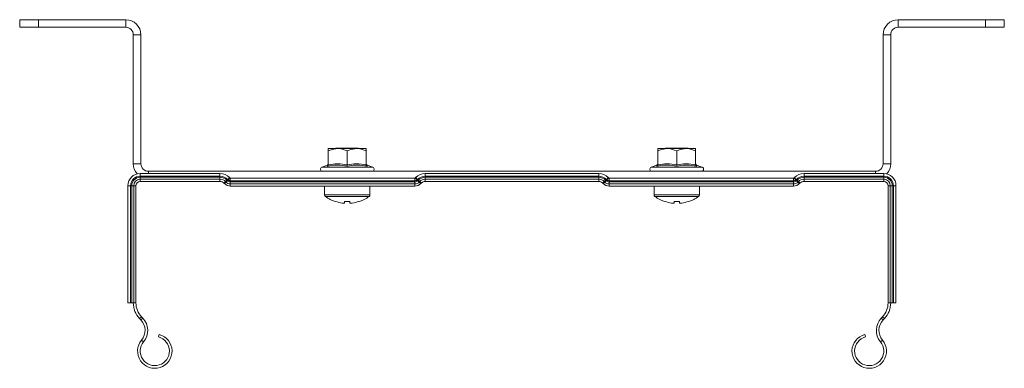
# Model space of a CAD drawing. Header units: millimetres. Extents: x 533 to 1230, y -1291 to 1035.
# Tile 4 of 8: x 966 to 1226, y -845 to -753. Entities that reach past the tile are written whole.
import ezdxf

# ---------------------------------------------------------------- set-up
doc = ezdxf.new("R2010")
doc.units = ezdxf.units.MM

msp = doc.modelspace()

# ---------------------------------------------------------------- linework, layer by layer
at = {"color": 7, "linetype": 'Continuous', "lineweight": 15}
for p, q in [((965.54, -754.63), (965.54, -752.63)), ((965.54, -752.63), (970.54, -752.63)), ((970.54, -752.63), (970.54, -754.63)), ((970.54, -752.63), (993.54, -752.63)), ((993.54, -754.63), (993.54, -752.63)), ((1197.54, -752.63), (1197.54, -754.63)), ((1197.54, -752.63), (1220.54, -752.63)), ((1220.54, -754.63), (1220.54, -752.63)), ((1220.54, -752.63), (1225.54, -752.63)), ((1225.54, -752.63), (1225.54, -754.63)), ((970.54, -754.63), (965.54, -754.63)), ((970.54, -754.63), (993.54, -754.63)), ((1197.54, -754.63), (1220.54, -754.63)), ((1225.54, -754.63), (1220.54, -754.63)), ((997.54, -756.63), (995.54, -756.63)), ((995.54, -756.63), (995.54, -790.63)), ((997.54, -756.63), (997.54, -790.63)), ((1195.54, -756.63), (1193.54, -756.63)), ((1193.54, -790.63), (1193.54, -756.63)), ((1195.54, -790.63), (1195.54, -756.63)), ((1047.04, -786.63), (1049.54, -786.63)), ((1047.04, -790.91), (1047.04, -787.23)), ((1049.04, -786.53), (1049.04, -786.63)), ((1055.04, -786.53), (1049.04, -786.53)), ((1054.54, -786.63), (1049.54, -786.63)), ((1052.04, -790.91), (1052.04, -787.23)), ((1057.04, -786.63), (1054.54, -786.63)), ((1055.04, -786.63), (1055.04, -786.53)), ((1057.04, -790.91), (1057.04, -787.23)), ((1134.04, -786.63), (1136.54, -786.63)), ((1134.04, -790.91), (1134.04, -787.23)), ((1136.04, -786.53), (1136.04, -786.63)), ((1142.04, -786.53), (1136.04, -786.53)), ((1141.54, -786.63), (1136.54, -786.63)), ((1139.04, -790.91), (1139.04, -787.23)), ((1144.04, -786.63), (1141.54, -786.63)), ((1142.04, -786.63), (1142.04, -786.53)), ((1144.04, -790.91), (1144.04, -787.23)), ((995.54, -790.63), (997.54, -790.63)), ((999.54, -792.63), (1191.54, -792.63)), ((1046.79, -790.99), (1045.32, -791.53)), ((1046.8, -791.03), (1046.8, -791.02)), ((1057.28, -791.03), (1057.28, -791.02)), ((1058.77, -791.53), (1057.3, -790.99)), ((1133.79, -790.99), (1132.32, -791.53)), ((1133.8, -791.03), (1133.8, -791.02)), ((1144.28, -791.03), (1144.28, -791.02)), ((1145.77, -791.53), (1144.3, -790.99)), ((1193.54, -790.63), (1195.54, -790.63)), ((997.34, -793.93), (997.34, -793.23)), ((1018.43, -793.23), (997.34, -793.23)), ((1018.43, -793.93), (997.34, -793.93)), ((997.34, -794.22), (997.34, -793.93)), ((1018.43, -794.22), (997.34, -794.22)), ((997.34, -794.74), (997.34, -794.22)), ((1018.43, -794.74), (997.34, -794.74)), ((997.34, -795.33), (997.34, -794.74)), ((1018.43, -795.33), (997.34, -795.33)), ((1018.43, -793.93), (1018.43, -793.23)), ((1018.43, -794.22), (1018.43, -793.93)), ((1018.43, -794.74), (1018.43, -794.22)), ((1018.43, -795.33), (1018.43, -794.74)), ((1019.91, -795.35), (1020.27, -794.99)), ((1020.02, -795.47), (1019.91, -795.35)), ((1020.02, -795.47), (1020.39, -795.1)), ((1020.39, -795.1), (1020.27, -794.99)), ((1020.48, -794.78), (1020.98, -794.28)), ((1020.6, -794.89), (1020.48, -794.78)), ((1020.6, -794.89), (1021.09, -794.4)), ((1021.09, -794.4), (1020.98, -794.28)), ((1021.16, -795.13), (1021.16, -794.43)), ((1069.92, -794.43), (1021.16, -794.43)), ((1069.92, -795.13), (1021.16, -795.13)), ((1021.16, -795.42), (1021.16, -795.13)), ((1069.92, -795.42), (1021.16, -795.42)), ((1021.16, -795.94), (1021.16, -795.42)), ((1069.92, -795.13), (1069.92, -794.43)), ((1069.92, -795.42), (1069.92, -795.13)), ((1069.92, -795.94), (1069.92, -795.42)), ((1070.11, -794.28), (1069.99, -794.4)), ((1070.49, -794.89), (1069.99, -794.4)), ((1070.6, -794.78), (1070.11, -794.28)), ((1070.6, -794.78), (1070.49, -794.89)), ((1070.81, -794.99), (1070.7, -795.1)), ((1071.06, -795.47), (1070.7, -795.1)), ((1071.18, -795.35), (1070.81, -794.99)), ((1071.18, -795.35), (1071.06, -795.47)), ((1072.65, -793.93), (1072.65, -793.23)), ((1118.43, -793.23), (1072.65, -793.23)), ((1118.43, -793.93), (1072.65, -793.93)), ((1072.65, -794.22), (1072.65, -793.93)), ((1118.43, -794.22), (1072.65, -794.22)), ((1072.65, -794.74), (1072.65, -794.22)), ((1118.43, -794.74), (1072.65, -794.74)), ((1072.65, -795.33), (1072.65, -794.74)), ((1118.43, -795.33), (1072.65, -795.33)), ((1118.43, -793.93), (1118.43, -793.23)), ((1118.43, -794.22), (1118.43, -793.93)), ((1118.43, -794.74), (1118.43, -794.22)), ((1118.43, -795.33), (1118.43, -794.74)), ((1119.91, -795.35), (1120.27, -794.99)), ((1120.02, -795.47), (1119.91, -795.35)), ((1120.02, -795.47), (1120.39, -795.1)), ((1120.39, -795.1), (1120.27, -794.99)), ((1120.48, -794.78), (1120.98, -794.28)), ((1120.6, -794.89), (1120.48, -794.78)), ((1120.6, -794.89), (1121.09, -794.4)), ((1121.09, -794.4), (1120.98, -794.28)), ((1121.16, -795.13), (1121.16, -794.43)), ((1169.92, -794.43), (1121.16, -794.43)), ((1169.92, -795.13), (1121.16, -795.13)), ((1121.16, -795.42), (1121.16, -795.13)), ((1169.92, -795.42), (1121.16, -795.42)), ((1121.16, -795.94), (1121.16, -795.42)), ((1169.92, -795.13), (1169.92, -794.43)), ((1169.92, -795.42), (1169.92, -795.13)), ((1169.92, -795.94), (1169.92, -795.42)), ((1170.11, -794.28), (1169.99, -794.4)), ((1170.49, -794.89), (1169.99, -794.4)), ((1170.6, -794.78), (1170.11, -794.28)), ((1170.6, -794.78), (1170.49, -794.89)), ((1170.81, -794.99), (1170.7, -795.1)), ((1171.06, -795.47), (1170.7, -795.1)), ((1171.18, -795.35), (1170.81, -794.99)), ((1171.18, -795.35), (1171.06, -795.47)), ((1172.65, -793.93), (1172.65, -793.23)), ((1193.74, -793.23), (1172.65, -793.23)), ((1193.74, -793.93), (1172.65, -793.93)), ((1172.65, -794.22), (1172.65, -793.93)), ((1193.74, -794.22), (1172.65, -794.22)), ((1172.65, -794.74), (1172.65, -794.22)), ((1193.74, -794.74), (1172.65, -794.74)), ((1172.65, -795.33), (1172.65, -794.74)), ((1193.74, -795.33), (1172.65, -795.33)), ((1193.74, -793.93), (1193.74, -793.23)), ((1193.74, -794.22), (1193.74, -793.93)), ((1193.74, -794.74), (1193.74, -794.22)), ((1193.74, -795.33), (1193.74, -794.74)), ((994.84, -796.43), (994.14, -796.43)), ((994.14, -796.43), (994.14, -827.37)), ((994.84, -796.43), (994.84, -827.37)), ((995.14, -796.43), (994.84, -796.43)), ((995.14, -796.43), (995.14, -827.37)), ((995.65, -796.43), (995.14, -796.43)), ((995.65, -796.43), (995.65, -827.37)), ((996.24, -796.43), (995.65, -796.43)), ((996.24, -796.43), (996.24, -827.37)), ((1019.61, -795.88), (1019.49, -795.77)), ((1069.92, -795.94), (1021.16, -795.94)), ((1021.16, -796.53), (1021.16, -795.94)), ((1069.92, -796.53), (1021.16, -796.53)), ((1046.04, -796.53), (1046.04, -798.85)), ((1058.04, -798.85), (1058.04, -796.53)), ((1069.92, -796.53), (1069.92, -795.94)), ((1071.59, -795.77), (1071.48, -795.88)), ((1119.61, -795.88), (1119.49, -795.77)), ((1169.92, -795.94), (1121.16, -795.94)), ((1121.16, -796.53), (1121.16, -795.94)), ((1169.92, -796.53), (1121.16, -796.53)), ((1133.04, -796.53), (1133.04, -798.85)), ((1145.04, -798.85), (1145.04, -796.53)), ((1169.92, -796.53), (1169.92, -795.94)), ((1171.59, -795.77), (1171.48, -795.88)), ((1194.84, -796.43), (1195.43, -796.43)), ((1194.84, -827.37), (1194.84, -796.43)), ((1195.43, -796.43), (1195.95, -796.43)), ((1195.43, -827.37), (1195.43, -796.43)), ((1195.95, -796.43), (1196.24, -796.43)), ((1195.95, -827.37), (1195.95, -796.43)), ((1196.24, -796.43), (1196.94, -796.43)), ((1196.24, -827.37), (1196.24, -796.43)), ((1196.94, -827.37), (1196.94, -796.43)), ((1051.33, -800.61), (1051.33, -801.01)), ((1052.75, -801.01), (1052.75, -800.61)), ((1138.33, -800.61), (1138.33, -801.01)), ((1139.75, -801.01), (1139.75, -800.61)), ((1051.33, -801.01), (1050.71, -801.01)), ((1053.38, -801.01), (1052.75, -801.01)), ((1138.33, -801.01), (1137.71, -801.01)), ((1140.38, -801.01), (1139.75, -801.01)), ((994.84, -827.37), (994.14, -827.37)), ((995.14, -827.37), (994.84, -827.37)), ((995.65, -827.37), (995.14, -827.37)), ((996.24, -827.37), (995.65, -827.37)), ((1194.84, -827.37), (1195.43, -827.37)), ((1195.43, -827.37), (1195.95, -827.37)), ((1195.95, -827.37), (1196.24, -827.37)), ((1196.24, -827.37), (1196.94, -827.37)), ((997.19, -831.5), (997.7, -831.02)), ((997.19, -831.5), (997.54, -831.86)), ((997.54, -831.86), (998.05, -831.38)), ((997.7, -831.02), (998.05, -831.38)), ((1193.04, -831.38), (1193.39, -831.02)), ((1193.55, -831.86), (1193.04, -831.38)), ((1193.89, -831.5), (1193.39, -831.02)), ((1193.55, -831.86), (1193.89, -831.5)), ((997.72, -837.17), (998.25, -837.62)), ((1002.4, -835.68), (1002.21, -836.36)), ((1188.69, -835.68), (1188.87, -836.36)), ((1193.37, -837.17), (1192.83, -837.62))]:
    msp.add_line(p, q, dxfattribs=at)
at = {"color": 8, "linetype": 'Continuous', "lineweight": 15}
for p, q in [((999.54, -792.63), (999.54, -793.23)), ((1045.32, -791.53), (1058.77, -791.53)), ((1132.32, -791.53), (1145.77, -791.53)), ((1191.54, -793.23), (1191.54, -792.63)), ((1058.04, -798.85), (1046.04, -798.85)), ((1057.81, -799.29), (1046.27, -799.29)), ((1145.04, -798.85), (1133.04, -798.85)), ((1144.81, -799.29), (1133.27, -799.29))]:
    msp.add_line(p, q, dxfattribs=at)
at = {"color": 7, "linetype": 'Continuous', "lineweight": 15, "flags": 128}
for points in [[(1019.49, -795.77), (1019.5, -795.76), (1019.52, -795.74), (1019.55, -795.71), (1019.6, -795.66), (1019.66, -795.6), (1019.73, -795.53), (1019.82, -795.44), (1019.91, -795.35)], [(1019.61, -795.88), (1019.62, -795.88), (1019.64, -795.86), (1019.67, -795.82), (1019.72, -795.77), (1019.78, -795.72), (1019.85, -795.64), (1019.93, -795.56), (1020.02, -795.47)], [(1020.27, -794.99), (1020.32, -794.94), (1020.36, -794.9), (1020.4, -794.86), (1020.43, -794.83), (1020.45, -794.81), (1020.47, -794.79), (1020.48, -794.78), (1020.48, -794.78)], [(1020.39, -795.1), (1020.44, -795.06), (1020.48, -795.01), (1020.51, -794.98), (1020.54, -794.95), (1020.57, -794.92), (1020.58, -794.91), (1020.6, -794.9), (1020.6, -794.89)], [(1070.7, -795.1), (1070.65, -795.06), (1070.61, -795.01), (1070.57, -794.98), (1070.54, -794.95), (1070.52, -794.92), (1070.5, -794.91), (1070.49, -794.9), (1070.49, -794.89)], [(1070.81, -794.99), (1070.76, -794.94), (1070.72, -794.9), (1070.69, -794.86), (1070.66, -794.83), (1070.63, -794.81), (1070.62, -794.79), (1070.61, -794.78), (1070.6, -794.78)], [(1071.48, -795.88), (1071.47, -795.88), (1071.45, -795.86), (1071.42, -795.82), (1071.37, -795.77), (1071.31, -795.72), (1071.24, -795.64), (1071.15, -795.56), (1071.06, -795.47)], [(1071.59, -795.77), (1071.59, -795.76), (1071.57, -795.74), (1071.53, -795.71), (1071.48, -795.66), (1071.43, -795.6), (1071.35, -795.53), (1071.27, -795.44), (1071.18, -795.35)], [(1119.49, -795.77), (1119.5, -795.76), (1119.52, -795.74), (1119.55, -795.71), (1119.6, -795.66), (1119.66, -795.6), (1119.73, -795.53), (1119.82, -795.44), (1119.91, -795.35)], [(1119.61, -795.88), (1119.62, -795.88), (1119.64, -795.86), (1119.67, -795.82), (1119.72, -795.77), (1119.78, -795.72), (1119.85, -795.64), (1119.93, -795.56), (1120.02, -795.47)], [(1120.27, -794.99), (1120.32, -794.94), (1120.36, -794.9), (1120.4, -794.86), (1120.43, -794.83), (1120.45, -794.81), (1120.47, -794.79), (1120.48, -794.78), (1120.48, -794.78)], [(1120.39, -795.1), (1120.44, -795.06), (1120.48, -795.01), (1120.51, -794.98), (1120.54, -794.95), (1120.57, -794.92), (1120.58, -794.91), (1120.6, -794.9), (1120.6, -794.89)], [(1170.7, -795.1), (1170.65, -795.06), (1170.61, -795.01), (1170.57, -794.98), (1170.54, -794.95), (1170.52, -794.92), (1170.5, -794.91), (1170.49, -794.9), (1170.49, -794.89)], [(1170.81, -794.99), (1170.76, -794.94), (1170.72, -794.9), (1170.69, -794.86), (1170.66, -794.83), (1170.63, -794.81), (1170.62, -794.79), (1170.61, -794.78), (1170.6, -794.78)], [(1171.48, -795.88), (1171.47, -795.88), (1171.45, -795.86), (1171.42, -795.82), (1171.37, -795.77), (1171.31, -795.72), (1171.24, -795.64), (1171.15, -795.56), (1171.06, -795.47)], [(1171.59, -795.77), (1171.59, -795.76), (1171.57, -795.74), (1171.53, -795.71), (1171.48, -795.66), (1171.43, -795.6), (1171.35, -795.53), (1171.27, -795.44), (1171.18, -795.35)], [(1055.14, -800.61), (1055.14, -800.62), (1055.14, -800.63), (1055.15, -800.63), (1055.15, -800.63)], [(1142.14, -800.61), (1142.14, -800.62), (1142.14, -800.63), (1142.15, -800.63), (1142.15, -800.63)]]:
    msp.add_lwpolyline(points, dxfattribs=at)
at = {"color": 7, "linetype": 'Continuous', "lineweight": 15}
for centre, radius, start, end in [((993.54, -756.63), 4, 0, 90), ((1197.54, -756.63), 4, 90, 180), ((993.54, -756.63), 2, 0, 90), ((1197.54, -756.63), 2, 90, 180), ((999.54, -790.63), 4, 180, 222.2865), ((999.54, -790.63), 2, 180, 270), ((1045.51, -792.06), 0.567, 110, 270), ((1046.68, -790.65), 0.36, 288.0681, 352.8566), ((1057.4, -790.65), 0.36, 187.1809, 252.3266), ((1058.58, -792.06), 0.567, 270, 70), ((1132.51, -792.06), 0.567, 110, 270), ((1133.68, -790.65), 0.36, 288.0691, 352.8556), ((1144.4, -790.65), 0.36, 187.176, 252.3281), ((1145.58, -792.06), 0.567, 270, 70), ((1191.54, -790.63), 2, 270, 0), ((1191.54, -790.63), 4, 317.7135, 0), ((997.34, -796.43), 3.2, 90, 180), ((997.34, -796.43), 2.5, 90, 180), ((997.34, -796.43), 2.21, 90, 180), ((997.34, -796.43), 1.69, 90, 180), ((997.34, -796.43), 1.1, 90, 180), ((1018.43, -796.83), 3.6, 45, 90), ((1018.43, -796.83), 2.9, 45, 90), ((1018.43, -796.83), 2.61, 45, 90), ((1018.43, -796.83), 2.09, 45, 90), ((1018.43, -796.83), 1.5, 45, 90), ((1021.16, -794.33), 1.61, 225, 270), ((1021.16, -794.33), 1.09, 225, 270), ((1021.16, -794.33), 0.8, 225, 270), ((1021.16, -794.33), 0.1, 225, 270), ((1069.92, -794.33), 0.1, 270, 315), ((1069.92, -794.33), 0.8, 270, 315), ((1069.92, -794.33), 1.09, 270, 315), ((1069.92, -794.33), 1.61, 270, 315), ((1072.65, -796.83), 3.6, 90, 135), ((1072.65, -796.83), 2.9, 90, 135), ((1072.65, -796.83), 2.61, 90, 135), ((1072.65, -796.83), 2.09, 90, 135), ((1072.65, -796.83), 1.5, 90, 135), ((1118.43, -796.83), 3.6, 45, 90), ((1118.43, -796.83), 2.9, 45, 90), ((1118.43, -796.83), 2.61, 45, 90), ((1118.43, -796.83), 2.09, 45, 90), ((1118.43, -796.83), 1.5, 45, 90), ((1121.16, -794.33), 1.61, 225, 270), ((1121.16, -794.33), 1.09, 225, 270), ((1121.16, -794.33), 0.8, 225, 270), ((1121.16, -794.33), 0.1, 225, 270), ((1169.92, -794.33), 0.1, 270, 315), ((1169.92, -794.33), 0.8, 270, 315), ((1169.92, -794.33), 1.09, 270, 315), ((1169.92, -794.33), 1.61, 270, 315), ((1172.65, -796.83), 3.6, 90, 135), ((1172.65, -796.83), 2.9, 90, 135), ((1172.65, -796.83), 2.61, 90, 135), ((1172.65, -796.83), 2.09, 90, 135), ((1172.65, -796.83), 1.5, 90, 135), ((1193.74, -796.43), 3.2, 360, 90), ((1193.74, -796.43), 2.5, 360, 90), ((1193.74, -796.43), 2.21, 360, 90), ((1193.74, -796.43), 1.69, 360, 90), ((1193.74, -796.43), 1.1, 360, 90), ((1021.16, -794.33), 2.2, 225, 270), ((1069.92, -794.33), 2.2, 270, 315), ((1121.16, -794.33), 2.2, 225, 270), ((1169.92, -794.33), 2.2, 270, 315), ((1046.58, -798.85), 0.54, 180, 234.7485), ((1052.04, -791.13), 10, 234.7485, 251.9181), ((1066.35, -809.3), 19.45, 153.461, 153.5361), ((1052.04, -791.13), 9.97, 251.9395, 262.2933), ((1052.04, -789.58), 11.05, 266.3162, 273.6838), ((1052.04, -791.13), 9.97, 277.7067, 288.0605), ((1052.04, -791.13), 10, 288.0819, 305.2515), ((1057.5, -798.85), 0.54, 305.2515, 0), ((1133.58, -798.85), 0.54, 180, 234.7485), ((1139.04, -791.13), 10, 234.7485, 251.9181), ((1128.65, -796.99), 8.15, 333.4088, 333.5883), ((1139.04, -791.13), 9.97, 251.9395, 262.2933), ((1139.04, -789.58), 11.05, 266.3162, 273.6838), ((1139.04, -791.13), 9.97, 277.7067, 288.0605), ((1139.04, -791.13), 10, 288.0819, 305.2515), ((1144.5, -798.85), 0.54, 305.2515, 0), ((1001.54, -827.37), 6, 180, 223.5358), ((1001.54, -827.37), 5.3, 180, 223.5358), ((1189.54, -827.37), 5.3, 316.4642, 0), ((1189.54, -827.37), 6, 316.4642, 0), ((994.64, -834.62), 4, 320.3175, 43.5358), ((994.64, -834.62), 4.7, 320.3175, 43.5358), ((1196.45, -834.62), 4.7, 136.4642, 219.6825), ((1196.45, -834.62), 4, 136.4642, 219.6825), ((1001.22, -840.08), 4.55, 140.3175, 75), ((1001.22, -840.08), 3.85, 140.3175, 75), ((1189.87, -840.08), 4.55, 105, 39.6825), ((1189.87, -840.08), 3.85, 105, 39.6825)]:
    msp.add_arc(centre, radius, start, end, dxfattribs=at)
for points, knots in [([(1049.54, -786.63), (1048.86, -786.71), (1048, -786.81), (1047.2, -787.16), (1047.04, -787.23)], [0, 0, 0, 0, 0.8014641, 1, 1, 1, 1]), ([(1047.04, -786.63), (1047.04, -786.63), (1047.04, -786.65), (1047.04, -786.91), (1047.04, -787.22), (1047.04, -787.23)], [0, 0, 0, 0, 0.148486, 0.965571, 1, 1, 1, 1]), ([(1052.04, -787.23), (1051.31, -786.95), (1050.49, -786.64), (1049.63, -786.63), (1049.54, -786.63)], [0, 0, 0, 0, 0.89604, 1, 1, 1, 1]), ([(1054.54, -786.63), (1053.86, -786.71), (1053, -786.81), (1052.2, -787.16), (1052.04, -787.23)], [0, 0, 0, 0, 0.80146, 1, 1, 1, 1]), ([(1057.04, -787.23), (1056.31, -786.95), (1055.49, -786.64), (1054.63, -786.63), (1054.54, -786.63)], [0, 0, 0, 0, 0.896035, 1, 1, 1, 1]), ([(1057.04, -786.63), (1057.04, -786.63), (1057.04, -786.65), (1057.04, -786.91), (1057.04, -787.22), (1057.04, -787.23)], [0, 0, 0, 0, 0.148486, 0.965571, 1, 1, 1, 1]), ([(1136.54, -786.63), (1135.86, -786.71), (1135, -786.81), (1134.2, -787.16), (1134.04, -787.23)], [0, 0, 0, 0, 0.801461, 1, 1, 1, 1]), ([(1134.04, -786.63), (1134.04, -786.63), (1134.04, -786.65), (1134.04, -786.91), (1134.04, -787.22), (1134.04, -787.23)], [0, 0, 0, 0, 0.148486, 0.965571, 1, 1, 1, 1]), ([(1139.04, -787.23), (1138.31, -786.95), (1137.49, -786.64), (1136.63, -786.63), (1136.54, -786.63)], [0, 0, 0, 0, 0.896037, 1, 1, 1, 1]), ([(1141.54, -786.63), (1140.86, -786.71), (1140, -786.81), (1139.2, -787.16), (1139.04, -787.23)], [0, 0, 0, 0, 0.801462, 1, 1, 1, 1]), ([(1144.04, -787.23), (1143.31, -786.95), (1142.49, -786.64), (1141.63, -786.63), (1141.54, -786.63)], [0, 0, 0, 0, 0.896037, 1, 1, 1, 1]), ([(1144.04, -786.63), (1144.04, -786.63), (1144.04, -786.65), (1144.04, -786.91), (1144.04, -787.22), (1144.04, -787.23)], [0, 0, 0, 0, 0.148486, 0.965571, 1, 1, 1, 1]), ([(1047.04, -790.91), (1047.04, -790.95), (1047.03, -791.03), (1046.98, -791.14), (1046.9, -791.23), (1046.83, -791.27), (1046.79, -791.29), (1046.79, -791.29)], [0, 0, 0, 0, 0.236185, 0.471388, 0.732451, 0.992075, 1, 1, 1, 1]), ([(1052.04, -791.29), (1051.84, -791.25), (1050.82, -791.04), (1049.05, -790.89), (1047.5, -791.16), (1046.79, -791.29)], [0, 0, 0, 0, 0.118084, 0.592259, 1, 1, 1, 1]), ([(1047.04, -790.91), (1047.86, -790.78), (1049.53, -790.51), (1051.2, -790.78), (1052.04, -790.91)], [0, 0, 0, 0, 0.492148, 1, 1, 1, 1]), ([(1052.04, -790.91), (1052.86, -790.78), (1054.53, -790.51), (1056.2, -790.78), (1057.04, -790.91)], [0, 0, 0, 0, 0.492148, 1, 1, 1, 1]), ([(1052.04, -791.29), (1052.04, -791.29), (1052.04, -791.27), (1052.04, -791.23), (1052.04, -791.14), (1052.04, -791.03), (1052.04, -790.95), (1052.04, -790.91)], [0, 0, 0, 0, 0.007914, 0.267535, 0.528603, 0.763817, 1, 1, 1, 1]), ([(1057.3, -791.29), (1057.09, -791.25), (1056.06, -791.04), (1054.28, -790.89), (1052.75, -791.16), (1052.04, -791.29)], [0, 0, 0, 0, 0.118084, 0.592259, 1, 1, 1, 1]), ([(1057.3, -791.29), (1057.3, -791.29), (1057.26, -791.27), (1057.19, -791.23), (1057.11, -791.14), (1057.05, -791.03), (1057.05, -790.95), (1057.04, -790.91)], [0, 0, 0, 0, 0.007925, 0.267549, 0.528612, 0.763815, 1, 1, 1, 1]), ([(1134.04, -790.91), (1134.04, -790.95), (1134.03, -791.03), (1133.98, -791.14), (1133.9, -791.23), (1133.83, -791.27), (1133.79, -791.29), (1133.79, -791.29)], [0, 0, 0, 0, 0.236182, 0.471397, 0.732466, 0.992087, 1, 1, 1, 1]), ([(1139.04, -791.29), (1138.84, -791.25), (1137.82, -791.04), (1136.05, -790.89), (1134.5, -791.16), (1133.79, -791.29)], [0, 0, 0, 0, 0.118084, 0.592258, 1, 1, 1, 1]), ([(1134.04, -790.91), (1134.86, -790.78), (1136.53, -790.51), (1138.2, -790.78), (1139.04, -790.91)], [0, 0, 0, 0, 0.4921484, 1, 1, 1, 1]), ([(1139.04, -790.91), (1139.86, -790.78), (1141.53, -790.51), (1143.2, -790.78), (1144.04, -790.91)], [0, 0, 0, 0, 0.492148, 1, 1, 1, 1]), ([(1139.04, -791.29), (1139.04, -791.29), (1139.04, -791.27), (1139.04, -791.23), (1139.04, -791.14), (1139.04, -791.03), (1139.04, -790.95), (1139.04, -790.91)], [0, 0, 0, 0, 0.007914, 0.267535, 0.528603, 0.763817, 1, 1, 1, 1]), ([(1144.3, -791.29), (1144.09, -791.25), (1143.06, -791.04), (1141.28, -790.89), (1139.75, -791.16), (1139.04, -791.29)], [0, 0, 0, 0, 0.118083, 0.592258, 1, 1, 1, 1]), ([(1144.3, -791.29), (1144.3, -791.29), (1144.26, -791.27), (1144.19, -791.23), (1144.11, -791.14), (1144.05, -791.03), (1144.05, -790.95), (1144.04, -790.91)], [0, 0, 0, 0, 0.007913, 0.267535, 0.5286, 0.763816, 1, 1, 1, 1])]:
    msp.add_open_spline(points, degree=3, knots=knots, dxfattribs=at)
at = {"color": 8, "linetype": 'Continuous', "lineweight": 15}
for points, knots in [([(1046.79, -791.29), (1046.79, -791.24), (1046.8, -791.06), (1046.8, -791.04), (1046.8, -791.03)], [0, 0, 0, 0, 0.236148, 1, 1, 1, 1]), ([(1057.28, -791.02), (1057.28, -791.01), (1057.28, -790.94), (1057.29, -791.13), (1057.3, -791.29)], [0, 0, 0, 0, 0.1194084, 1, 1, 1, 1]), ([(1133.79, -791.29), (1133.79, -791.24), (1133.8, -791.06), (1133.8, -791.04), (1133.8, -791.03)], [0, 0, 0, 0, 0.236148, 1, 1, 1, 1]), ([(1144.28, -791.02), (1144.28, -791.01), (1144.28, -790.94), (1144.29, -791.13), (1144.3, -791.29)], [0, 0, 0, 0, 0.119408, 1, 1, 1, 1])]:
    msp.add_open_spline(points, degree=3, knots=knots, dxfattribs=at)

doc.saveas('drawing.dxf')
